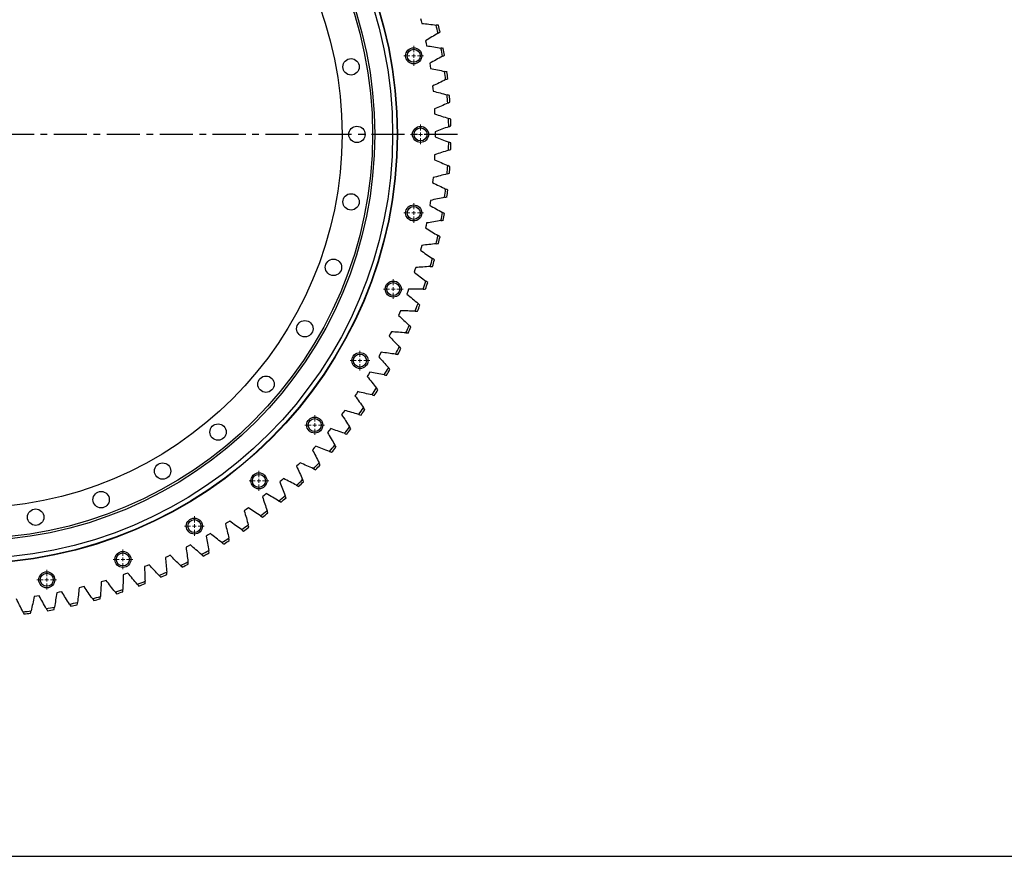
# Model space of a CAD drawing. Header units: millimetres. Extents: x -66 to 5236, y 5043 to 9389.
# Tile 4 of 12: x 1262 to 2585, y 5043 to 6168. Entities that reach past the tile are written whole.
import ezdxf

# ---------------------------------------------------------------- set-up
doc = ezdxf.new("R2010")
doc.units = ezdxf.units.MM
doc.header["$LTSCALE"] = 20
doc.linetypes.add('CENTER', pattern=[10.16, 6.35, -1.27, 1.27, -1.27])

# ---------------------------------------------------------------- blocks, each defined once
blk = doc.blocks.new('SW_CENTERMARKSYMBOL_52')
at = {"color": 0, "linetype": 'Continuous', "lineweight": 18}
for p, q in [((0, 5), (0, 13.25)), ((-5, 0), (-13.25, 0)), ((0, 0), (-2.5, 0)), ((0, 0), (0, 2.5)), ((0, 0), (0, -2.5)), ((0, 0), (2.5, 0)), ((5, 0), (13.25, 0)), ((0, -5), (0, -13.25))]:
    blk.add_line(p, q, dxfattribs=at)
blk = doc.blocks.new('SW_CENTERMARKSYMBOL_53')
at = {"color": 0, "linetype": 'Continuous', "lineweight": 18}
for p, q in [((0, 5), (0, 13.25)), ((-5, 0), (-13.25, 0)), ((0, 0), (-2.5, 0)), ((0, 0), (0, 2.5)), ((0, 0), (0, -2.5)), ((0, 0), (2.5, 0)), ((5, 0), (13.25, 0)), ((0, -5), (0, -13.25))]:
    blk.add_line(p, q, dxfattribs=at)
blk = doc.blocks.new('SW_CENTERMARKSYMBOL_54')
at = {"color": 0, "linetype": 'Continuous', "lineweight": 18}
for p, q in [((0, 5), (0, 13.25)), ((-5, 0), (-13.25, 0)), ((0, 0), (-2.5, 0)), ((0, 0), (0, 2.5)), ((0, 0), (0, -2.5)), ((0, 0), (2.5, 0)), ((5, 0), (13.25, 0)), ((0, -5), (0, -13.25))]:
    blk.add_line(p, q, dxfattribs=at)
blk = doc.blocks.new('SW_CENTERMARKSYMBOL_55')
at = {"color": 0, "linetype": 'Continuous', "lineweight": 18}
for p, q in [((0, 5), (0, 13.25)), ((-5, 0), (-13.25, 0)), ((0, 0), (-2.5, 0)), ((0, 0), (0, 2.5)), ((0, 0), (0, -2.5)), ((0, 0), (2.5, 0)), ((5, 0), (13.25, 0)), ((0, -5), (0, -13.25))]:
    blk.add_line(p, q, dxfattribs=at)
blk = doc.blocks.new('SW_CENTERMARKSYMBOL_56')
at = {"color": 0, "linetype": 'Continuous', "lineweight": 18}
for p, q in [((0, 5), (0, 13.25)), ((-5, 0), (-13.25, 0)), ((0, 0), (-2.5, 0)), ((0, 0), (0, 2.5)), ((0, 0), (0, -2.5)), ((0, 0), (2.5, 0)), ((5, 0), (13.25, 0)), ((0, -5), (0, -13.25))]:
    blk.add_line(p, q, dxfattribs=at)
blk = doc.blocks.new('SW_CENTERMARKSYMBOL_57')
at = {"color": 0, "linetype": 'Continuous', "lineweight": 18}
for p, q in [((0, 5), (0, 13.25)), ((-5, 0), (-13.25, 0)), ((0, 0), (-2.5, 0)), ((0, 0), (0, 2.5)), ((0, 0), (0, -2.5)), ((0, 0), (2.5, 0)), ((5, 0), (13.25, 0)), ((0, -5), (0, -13.25))]:
    blk.add_line(p, q, dxfattribs=at)
blk = doc.blocks.new('SW_CENTERMARKSYMBOL_58')
at = {"color": 0, "linetype": 'Continuous', "lineweight": 18}
for p, q in [((0, 5), (0, 13.25)), ((-5, 0), (-13.25, 0)), ((0, 0), (-2.5, 0)), ((0, 0), (0, 2.5)), ((0, 0), (0, -2.5)), ((0, 0), (2.5, 0)), ((5, 0), (13.25, 0)), ((0, -5), (0, -13.25))]:
    blk.add_line(p, q, dxfattribs=at)
blk = doc.blocks.new('SW_CENTERMARKSYMBOL_59')
at = {"color": 0, "linetype": 'Continuous', "lineweight": 18}
for p, q in [((0, 5), (0, 13.25)), ((-5, 0), (-13.25, 0)), ((0, 0), (-2.5, 0)), ((0, 0), (0, 2.5)), ((0, 0), (0, -2.5)), ((0, 0), (2.5, 0)), ((5, 0), (13.25, 0)), ((0, -5), (0, -13.25))]:
    blk.add_line(p, q, dxfattribs=at)
blk = doc.blocks.new('SW_CENTERMARKSYMBOL_60')
at = {"color": 0, "linetype": 'Continuous', "lineweight": 18}
for p, q in [((0, 5), (0, 13.25)), ((-5, 0), (-13.25, 0)), ((0, 0), (-2.5, 0)), ((0, 0), (0, 2.5)), ((0, 0), (0, -2.5)), ((0, 0), (2.5, 0)), ((5, 0), (13.25, 0)), ((0, -5), (0, -13.25))]:
    blk.add_line(p, q, dxfattribs=at)
blk = doc.blocks.new('SW_CENTERMARKSYMBOL_61')
at = {"color": 0, "linetype": 'Continuous', "lineweight": 18}
for p, q in [((0, 5), (0, 13.25)), ((-5, 0), (-13.25, 0)), ((0, 0), (-2.5, 0)), ((0, 0), (0, 2.5)), ((0, 0), (0, -2.5)), ((0, 0), (2.5, 0)), ((5, 0), (13.25, 0)), ((0, -5), (0, -13.25))]:
    blk.add_line(p, q, dxfattribs=at)

msp = doc.modelspace()

# ---------------------------------------------------------------- linework, layer by layer
at = {"color": 7, "linetype": 'Continuous', "lineweight": 25}
for p, q in [((1800.3, 6169.2), (1801.1, 6165.9)), ((1801.1, 6165.9), (1802, 6162.6)), ((1807.2, 6139.2), (1807.9, 6135.8)), ((1807.9, 6135.8), (1808.6, 6132.5)), ((1812.7, 6108.9), (1813.2, 6105.5)), ((1813.2, 6105.5), (1813.7, 6102.1)), ((1816.6, 6078.3), (1816.9, 6074.9)), ((1816.9, 6074.9), (1817.3, 6071.5)), ((1819, 6047.6), (1819.2, 6044.2)), ((1819.2, 6044.2), (1819.4, 6040.8)), ((1819.9, 6016.8), (1820, 6013.4)), ((1820, 6013.4), (1819.9, 6010)), ((1819.2, 5982.6), (1819, 5979.2)), ((1819.4, 5986), (1819.2, 5982.6)), ((1816.9, 5951.9), (1816.6, 5948.5)), ((1817.3, 5955.3), (1816.9, 5951.9)), ((1813.2, 5921.3), (1812.7, 5918)), ((1813.7, 5924.7), (1813.2, 5921.3)), ((1807.9, 5891), (1807.2, 5887.7)), ((1808.6, 5894.3), (1807.9, 5891)), ((1802, 5864.2), (1801.1, 5860.9)), ((1801.1, 5860.9), (1800.3, 5857.6)), ((1792.9, 5831.3), (1791.9, 5828)), ((1793.9, 5834.5), (1792.9, 5831.3)), ((1783.3, 5802), (1782.1, 5798.8)), ((1784.4, 5805.2), (1783.3, 5802)), ((1772.2, 5773.3), (1770.9, 5770.1)), ((1773.5, 5776.4), (1772.2, 5773.3)), ((1759.7, 5745.1), (1758.2, 5742)), ((1761.2, 5748.2), (1759.7, 5745.1)), ((1745.9, 5717.6), (1744.2, 5714.6)), ((1747.5, 5720.6), (1745.9, 5717.6)), ((1732.4, 5693.7), (1730.7, 5690.8)), ((1730.7, 5690.8), (1728.9, 5687.9)), ((1714.2, 5664.8), (1712.3, 5662)), ((1716.1, 5667.6), (1714.2, 5664.8)), ((1696.5, 5639.6), (1694.4, 5636.9)), ((1698.5, 5642.3), (1696.5, 5639.6)), ((1677.5, 5615.3), (1675.3, 5612.7)), ((1679.7, 5618), (1677.5, 5615.3)), ((1657.4, 5592), (1655.1, 5589.5)), ((1659.7, 5594.5), (1657.4, 5592)), ((1638.6, 5572.1), (1636.2, 5569.7)), ((1636.2, 5569.7), (1633.7, 5567.3)), ((1613.8, 5548.4), (1611.3, 5546.2)), ((1616.4, 5550.7), (1613.8, 5548.4)), ((1590.5, 5528.3), (1587.9, 5526.2)), ((1593.1, 5530.5), (1590.5, 5528.3)), ((1566.2, 5509.4), (1563.5, 5507.4)), ((1569, 5511.4), (1566.2, 5509.4)), ((1543.9, 5493.5), (1541.1, 5491.6)), ((1541.1, 5491.6), (1538.2, 5489.8)), ((1515, 5475.2), (1512.1, 5473.4)), ((1518, 5476.9), (1515, 5475.2)), ((1488.2, 5460), (1485.2, 5458.4)), ((1491.2, 5461.6), (1488.2, 5460)), ((1460.7, 5446.1), (1457.6, 5444.7)), ((1463.8, 5447.6), (1460.7, 5446.1)), ((1432.6, 5433.6), (1429.4, 5432.4)), ((1435.7, 5435), (1432.6, 5433.6)), ((1374.6, 5412.9), (1371.3, 5411.9)), ((1377.8, 5413.9), (1374.6, 5412.9)), ((1403.8, 5422.6), (1400.6, 5421.4)), ((1407, 5423.7), (1403.8, 5422.6)), ((1344.9, 5404.7), (1341.6, 5403.9)), ((1348.2, 5405.5), (1344.9, 5404.7)), ((1284.5, 5392.7), (1281.1, 5392.2)), ((1287.9, 5393.2), (1284.5, 5392.7)), ((1314.8, 5397.9), (1311.5, 5397.3)), ((1318.2, 5398.6), (1314.8, 5397.9))]:
    msp.add_line(p, q, dxfattribs=at)
at = {"linetype": 'CENTER', "ltscale": 0.35}
msp.add_line((1849.9, 6013.4), (534.9, 6013.4), dxfattribs=at)
msp.add_lwpolyline([(-66.1, 9388.9), (5236.2, 9388.9), (5236.2, 5043), (-66.1, 5043)], close=True)
at = {"color": 7, "linetype": 'Continuous', "lineweight": 25}
for centre, radius in [((1192.4, 6013.4), 577), ((1192.4, 6013.4), 576.5), ((1192.4, 6013.4), 570.5), ((1192.4, 6013.4), 546.5), ((1192.4, 6013.4), 543.5), ((1192.4, 6013.4), 502.5), ((1791.2, 6119), 10.8), ((1791.2, 6119), 8.75), ((1707, 6104.2), 11), ((1714.9, 6013.4), 11), ((1800.4, 6013.4), 10.8), ((1800.4, 6013.4), 8.75), ((1707, 5922.7), 11), ((1791.2, 5907.8), 10.8), ((1791.2, 5907.8), 8.75), ((1683.4, 5834.7), 11), ((1763.7, 5805.5), 10.8), ((1763.7, 5805.5), 8.75), ((1644.9, 5752.2), 11), ((1719, 5709.4), 10.8), ((1719, 5709.4), 8.75), ((1592.7, 5677.6), 11), ((1658.2, 5622.6), 10.8), ((1658.2, 5622.6), 8.75), ((1528.3, 5613.2), 11), ((1453.7, 5560.9), 11), ((1583.2, 5547.7), 10.8), ((1583.2, 5547.7), 8.75), ((1371.1, 5522.4), 11), ((1283.1, 5498.9), 11), ((1496.4, 5486.9), 10.8), ((1496.4, 5486.9), 8.75), ((1400.4, 5442.1), 10.8), ((1400.4, 5442.1), 8.75), ((1298, 5414.7), 10.8), ((1298, 5414.7), 8.75)]:
    msp.add_circle(centre, radius, dxfattribs=at)
for radius, start, end in [(646, 12.1624, 13.1501), (649, 12.2599, 13.0526), (646, 9.3499, 10.3376), (649, 9.4474, 10.2401), (646, 6.5374, 7.5251), (649, 6.6349, 7.4276), (646, 3.7249, 4.7126), (649, 3.8224, 4.6151), (646, 0.9124, 1.9001), (649, 1.0099, 1.8026), (646, 358.0999, 359.0876), (649, 358.1974, 358.9901), (646, 355.2874, 356.2751), (649, 355.3849, 356.1776), (646, 352.4749, 353.4626), (649, 352.5724, 353.3651), (646, 349.6624, 350.6501), (649, 349.7599, 350.5526), (646, 346.8499, 347.8376), (649, 346.9474, 347.7401), (646, 344.0374, 345.0251), (649, 344.1349, 344.9276), (646, 341.2249, 342.2126), (649, 341.3224, 342.1151), (646, 338.4124, 339.4001), (649, 338.5099, 339.3026), (646, 335.5999, 336.5876), (649, 335.6974, 336.4901), (646, 332.7874, 333.7751), (649, 332.8849, 333.6776), (646, 329.9749, 330.9626), (649, 330.0724, 330.8651), (646, 327.1624, 328.1501), (649, 327.2599, 328.0526), (646, 324.3499, 325.3376), (649, 324.4474, 325.2401), (646, 321.5374, 322.5251), (649, 321.6349, 322.4276), (646, 318.7249, 319.7126), (649, 318.8224, 319.6151), (646, 315.9124, 316.9001), (649, 316.0099, 316.8026), (646, 313.0999, 314.0876), (649, 313.1974, 313.9901), (646, 310.2874, 311.2751), (649, 310.3849, 311.1776), (646, 307.4749, 308.4626), (649, 307.5724, 308.3651), (646, 304.6624, 305.6501), (649, 304.7599, 305.5526), (646, 301.8499, 302.8376), (649, 301.9474, 302.7401), (646, 299.0374, 300.0251), (649, 299.1349, 299.9276), (646, 296.2249, 297.2126), (649, 296.3224, 297.1151), (646, 293.4124, 294.4001), (649, 293.5099, 294.3026), (646, 287.7874, 288.7751), (646, 290.5999, 291.5876), (649, 290.6974, 291.4901), (646, 284.9749, 285.9626), (649, 285.0724, 285.8651), (649, 287.8849, 288.6776), (646, 279.3499, 280.3376), (649, 279.4474, 280.2401), (646, 282.1624, 283.1501), (649, 282.2599, 283.0526), (646, 276.5374, 277.5251), (649, 276.6349, 277.4276)]:
    msp.add_arc((1192.4, 6013.4), radius, start, end, dxfattribs=at)
for points in [[(1802, 6162.6), (1808.5, 6161.9), (1815, 6161.2), (1821.5, 6160.4)], [(1824.6, 6160), (1823.6, 6160.1), (1822.5, 6160.3), (1821.5, 6160.4)], [(1823.9, 6149.5), (1818.4, 6146), (1812.8, 6142.6), (1807.2, 6139.2)], [(1823.9, 6149.5), (1824.8, 6150.1), (1825.7, 6150.7), (1826.6, 6151.2)], [(1808.6, 6132.5), (1815, 6131.5), (1821.5, 6130.5), (1827.9, 6129.3)], [(1831.1, 6128.8), (1830, 6129), (1829, 6129.2), (1827.9, 6129.3)], [(1829.8, 6118.4), (1824.1, 6115.2), (1818.4, 6112), (1812.7, 6108.9)], [(1829.8, 6118.4), (1830.8, 6118.9), (1831.7, 6119.4), (1832.6, 6119.9)], [(1813.7, 6102.1), (1820.1, 6100.8), (1826.5, 6099.4), (1832.9, 6098)], [(1836, 6097.3), (1834.9, 6097.6), (1833.9, 6097.8), (1832.9, 6098)], [(1834.2, 6087), (1835.2, 6087.4), (1836.1, 6087.9), (1837.1, 6088.4)], [(1834.2, 6087), (1828.4, 6084), (1822.5, 6081.1), (1816.6, 6078.3)], [(1817.3, 6071.5), (1823.6, 6069.9), (1829.9, 6068.2), (1836.2, 6066.5)], [(1839.3, 6065.6), (1838.3, 6065.9), (1837.3, 6066.2), (1836.2, 6066.5)], [(1837, 6055.4), (1831.1, 6052.7), (1825.1, 6050.2), (1819, 6047.6)], [(1837, 6055.4), (1838, 6055.8), (1839, 6056.3), (1840, 6056.7)], [(1819.4, 6040.8), (1825.6, 6038.9), (1831.8, 6036.9), (1838.1, 6034.8)], [(1838.3, 6023.7), (1832.2, 6021.4), (1826.1, 6019.1), (1819.9, 6016.8)], [(1841.1, 6033.8), (1840.1, 6034.2), (1839.1, 6034.5), (1838.1, 6034.8)], [(1838.3, 6023.7), (1839.3, 6024.1), (1840.3, 6024.5), (1841.3, 6024.9)], [(1819.9, 6010), (1826.1, 6007.8), (1832.2, 6005.5), (1838.3, 6003.1)], [(1841.3, 6002), (1840.3, 6002.4), (1839.3, 6002.8), (1838.3, 6003.1)], [(1838.1, 5992), (1831.8, 5990), (1825.6, 5988), (1819.4, 5986)], [(1838.1, 5992), (1839.1, 5992.3), (1840.1, 5992.7), (1841.1, 5993)], [(1819, 5979.2), (1825.1, 5976.7), (1831.1, 5974.1), (1837, 5971.5)], [(1840, 5970.2), (1839, 5970.6), (1838, 5971), (1837, 5971.5)], [(1836.2, 5960.3), (1829.9, 5958.6), (1823.6, 5956.9), (1817.3, 5955.3)], [(1836.2, 5960.3), (1837.3, 5960.6), (1838.3, 5960.9), (1839.3, 5961.2)], [(1816.6, 5948.5), (1822.5, 5945.7), (1828.4, 5942.8), (1834.2, 5939.9)], [(1832.9, 5928.8), (1833.9, 5929.1), (1834.9, 5929.3), (1836, 5929.5)], [(1837.1, 5938.4), (1836.1, 5938.9), (1835.2, 5939.4), (1834.2, 5939.9)], [(1812.7, 5918), (1818.4, 5914.9), (1824.1, 5911.7), (1829.8, 5908.5)], [(1832.9, 5928.8), (1826.5, 5927.4), (1820.1, 5926), (1813.7, 5924.7)], [(1832.6, 5906.9), (1831.7, 5907.4), (1830.8, 5907.9), (1829.8, 5908.5)], [(1827.9, 5897.5), (1821.5, 5896.4), (1815, 5895.3), (1808.6, 5894.3)], [(1827.9, 5897.5), (1829, 5897.7), (1830, 5897.9), (1831.1, 5898)], [(1807.2, 5887.7), (1812.8, 5884.3), (1818.4, 5880.8), (1823.9, 5877.3)], [(1826.6, 5875.6), (1825.7, 5876.2), (1824.8, 5876.8), (1823.9, 5877.3)], [(1821.5, 5866.5), (1815, 5865.7), (1808.5, 5864.9), (1802, 5864.2)], [(1821.5, 5866.5), (1822.5, 5866.6), (1823.6, 5866.7), (1824.6, 5866.8)], [(1800.3, 5857.6), (1805.7, 5854), (1811.1, 5850.3), (1816.5, 5846.5)], [(1819.1, 5844.7), (1818.2, 5845.3), (1817.3, 5845.9), (1816.5, 5846.5)], [(1791.9, 5828), (1797.2, 5824.1), (1802.4, 5820.1), (1807.5, 5816.1)], [(1813.5, 5835.8), (1807, 5835.3), (1800.4, 5834.9), (1793.9, 5834.5)], [(1813.5, 5835.8), (1814.6, 5835.8), (1815.6, 5835.9), (1816.7, 5836)], [(1810.1, 5814.1), (1809.2, 5814.8), (1808.4, 5815.4), (1807.5, 5816.1)], [(1782.1, 5798.8), (1787.2, 5794.6), (1792.1, 5790.4), (1797.1, 5786.1)], [(1804, 5805.5), (1797.5, 5805.3), (1791, 5805.3), (1784.4, 5805.2)], [(1804, 5805.5), (1805.1, 5805.5), (1806.2, 5805.6), (1807.2, 5805.6)], [(1799.5, 5784), (1798.7, 5784.7), (1797.9, 5785.4), (1797.1, 5786.1)], [(1793.1, 5775.7), (1786.6, 5775.9), (1780, 5776.1), (1773.5, 5776.4)], [(1793.1, 5775.7), (1794.2, 5775.7), (1795.2, 5775.7), (1796.3, 5775.7)], [(1770.9, 5770.1), (1775.7, 5765.7), (1780.5, 5761.2), (1785.2, 5756.7)], [(1780.7, 5746.6), (1774.2, 5747), (1767.7, 5747.6), (1761.2, 5748.2)], [(1780.7, 5746.6), (1781.8, 5746.5), (1782.8, 5746.4), (1783.9, 5746.3)], [(1787.5, 5754.5), (1786.8, 5755.3), (1786, 5756), (1785.2, 5756.7)], [(1758.2, 5742), (1762.8, 5737.4), (1767.4, 5732.7), (1771.9, 5728)], [(1766.9, 5718), (1760.4, 5718.8), (1753.9, 5719.7), (1747.5, 5720.6)], [(1766.9, 5718), (1768, 5717.9), (1769, 5717.7), (1770.1, 5717.6)], [(1774.1, 5725.6), (1773.4, 5726.4), (1772.7, 5727.2), (1771.9, 5728)], [(1744.2, 5714.6), (1748.6, 5709.7), (1752.9, 5704.8), (1757.2, 5699.9)], [(1751.7, 5690.2), (1745.3, 5691.3), (1738.8, 5692.5), (1732.4, 5693.7)], [(1759.3, 5697.4), (1758.6, 5698.3), (1757.9, 5699.1), (1757.2, 5699.9)], [(1728.9, 5687.9), (1733, 5682.8), (1737.1, 5677.7), (1741.1, 5672.5)], [(1751.7, 5690.2), (1752.8, 5690), (1753.8, 5689.8), (1754.9, 5689.6)], [(1735.2, 5663.1), (1728.8, 5664.6), (1722.4, 5666.1), (1716.1, 5667.6)], [(1743.1, 5670), (1742.5, 5670.9), (1741.8, 5671.7), (1741.1, 5672.5)], [(1712.3, 5662), (1716.2, 5656.7), (1720, 5651.4), (1723.8, 5646)], [(1735.2, 5663.1), (1736.2, 5662.9), (1737.3, 5662.7), (1738.3, 5662.4)], [(1717.3, 5636.9), (1711, 5638.7), (1704.8, 5640.5), (1698.5, 5642.3)], [(1725.6, 5643.4), (1725, 5644.3), (1724.4, 5645.1), (1723.8, 5646)], [(1694.4, 5636.9), (1698, 5631.4), (1701.6, 5625.9), (1705.1, 5620.4)], [(1717.3, 5636.9), (1718.4, 5636.6), (1719.4, 5636.3), (1720.4, 5636.1)], [(1675.3, 5612.7), (1678.7, 5607.1), (1682, 5601.4), (1685.2, 5595.7)], [(1698.2, 5611.6), (1692, 5613.7), (1685.8, 5615.8), (1679.7, 5618)], [(1698.2, 5611.6), (1699.3, 5611.3), (1700.3, 5610.9), (1701.3, 5610.6)], [(1706.8, 5617.7), (1706.2, 5618.6), (1705.7, 5619.5), (1705.1, 5620.4)], [(1655.1, 5589.5), (1658.2, 5583.7), (1661.2, 5577.9), (1664.1, 5572)], [(1677.9, 5587.3), (1671.8, 5589.6), (1665.7, 5592), (1659.7, 5594.5)], [(1677.9, 5587.3), (1678.9, 5586.9), (1679.9, 5586.5), (1680.9, 5586.1)], [(1686.8, 5592.9), (1686.2, 5593.9), (1685.7, 5594.8), (1685.2, 5595.7)], [(1656.4, 5564), (1650.4, 5566.6), (1644.5, 5569.3), (1638.6, 5572.1)], [(1665.5, 5569.2), (1665.1, 5570.1), (1664.6, 5571.1), (1664.1, 5572)], [(1633.7, 5567.3), (1636.5, 5561.4), (1639.2, 5555.4), (1641.9, 5549.4)], [(1656.4, 5564), (1657.4, 5563.5), (1658.4, 5563.1), (1659.3, 5562.7)], [(1611.3, 5546.2), (1613.8, 5540.1), (1616.2, 5534), (1618.6, 5527.9)], [(1633.8, 5541.7), (1628, 5544.7), (1622.2, 5547.7), (1616.4, 5550.7)], [(1643.2, 5546.5), (1642.7, 5547.5), (1642.3, 5548.4), (1641.9, 5549.4)], [(1633.8, 5541.7), (1634.8, 5541.3), (1635.7, 5540.8), (1636.7, 5540.3)], [(1587.9, 5526.2), (1590.1, 5520), (1592.2, 5513.8), (1594.2, 5507.6)], [(1610.1, 5520.6), (1604.4, 5523.9), (1598.8, 5527.2), (1593.1, 5530.5)], [(1610.1, 5520.6), (1611.1, 5520.1), (1612, 5519.6), (1612.9, 5519.1)], [(1619.7, 5524.9), (1619.3, 5525.9), (1618.9, 5526.9), (1618.6, 5527.9)], [(1563.5, 5507.4), (1565.4, 5501.1), (1567.2, 5494.8), (1568.9, 5488.5)], [(1585.4, 5500.7), (1579.9, 5504.3), (1574.4, 5507.8), (1569, 5511.4)], [(1595.2, 5504.6), (1594.9, 5505.6), (1594.6, 5506.6), (1594.2, 5507.6)], [(1559.8, 5482.1), (1554.5, 5485.8), (1549.2, 5489.7), (1543.9, 5493.5)], [(1585.4, 5500.7), (1586.3, 5500.2), (1587.2, 5499.6), (1588.2, 5499)], [(1538.2, 5489.8), (1539.8, 5483.4), (1541.3, 5477), (1542.7, 5470.6)], [(1559.8, 5482.1), (1560.7, 5481.5), (1561.6, 5480.8), (1562.4, 5480.2)], [(1569.8, 5485.4), (1569.5, 5486.4), (1569.2, 5487.5), (1568.9, 5488.5)], [(1512.1, 5473.4), (1513.4, 5467), (1514.5, 5460.6), (1515.7, 5454.1)], [(1533.3, 5464.7), (1528.2, 5468.7), (1523, 5472.8), (1518, 5476.9)], [(1543.4, 5467.5), (1543.2, 5468.6), (1542.9, 5469.6), (1542.7, 5470.6)], [(1485.2, 5458.4), (1486.2, 5451.9), (1487, 5445.4), (1487.8, 5438.9)], [(1506, 5448.6), (1501, 5452.9), (1496.1, 5457.2), (1491.2, 5461.6)], [(1516.2, 5451), (1516, 5452), (1515.8, 5453.1), (1515.7, 5454.1)], [(1533.3, 5464.7), (1534.1, 5464), (1535, 5463.4), (1535.8, 5462.7)], [(1457.6, 5444.7), (1458.2, 5438.2), (1458.8, 5431.6), (1459.3, 5425.1)], [(1477.9, 5433.9), (1473.1, 5438.4), (1468.4, 5443), (1463.8, 5447.6)], [(1506, 5448.6), (1506.8, 5447.9), (1507.6, 5447.2), (1508.4, 5446.5)], [(1429.4, 5432.4), (1429.7, 5425.8), (1429.9, 5419.3), (1430.1, 5412.7)], [(1449.1, 5420.6), (1444.6, 5425.4), (1440.1, 5430.1), (1435.7, 5435)], [(1477.9, 5433.9), (1478.6, 5433.2), (1479.4, 5432.4), (1480.2, 5431.7)], [(1488.2, 5435.8), (1488.1, 5436.8), (1488, 5437.9), (1487.8, 5438.9)], [(1389.8, 5398.3), (1385.7, 5403.5), (1381.8, 5408.7), (1377.8, 5413.9)], [(1400.6, 5421.4), (1400.6, 5414.9), (1400.5, 5408.3), (1400.3, 5401.8)], [(1419.7, 5408.7), (1415.4, 5413.7), (1411.2, 5418.7), (1407, 5423.7)], [(1449.1, 5420.6), (1449.8, 5419.8), (1450.6, 5419.1), (1451.3, 5418.3)], [(1459.5, 5421.9), (1459.4, 5423), (1459.4, 5424.1), (1459.3, 5425.1)], [(1341.6, 5403.9), (1340.9, 5397.4), (1340.2, 5390.9), (1339.4, 5384.4)], [(1359.3, 5389.4), (1355.6, 5394.7), (1351.9, 5400.1), (1348.2, 5405.5)], [(1371.3, 5411.9), (1371, 5405.4), (1370.5, 5398.9), (1370.1, 5392.3)], [(1400.3, 5398.6), (1400.3, 5399.7), (1400.3, 5400.7), (1400.3, 5401.8)], [(1419.7, 5408.7), (1420.4, 5407.9), (1421.1, 5407.1), (1421.8, 5406.3)], [(1430.2, 5409.5), (1430.1, 5410.6), (1430.1, 5411.7), (1430.1, 5412.7)], [(1266, 5371.6), (1263, 5377.5), (1260.1, 5383.3), (1257.3, 5389.2)], [(1281.1, 5392.2), (1279.8, 5385.8), (1278.4, 5379.4), (1277, 5373)], [(1297.4, 5376), (1294.1, 5381.7), (1291, 5387.4), (1287.9, 5393.2)], [(1311.5, 5397.3), (1310.5, 5390.8), (1309.5, 5384.4), (1308.3, 5377.9)], [(1328.5, 5381.9), (1325, 5387.5), (1321.6, 5393), (1318.2, 5398.6)], [(1359.3, 5389.4), (1360, 5388.5), (1360.6, 5387.6), (1361.2, 5386.7)], [(1369.8, 5389.1), (1369.9, 5390.2), (1370, 5391.3), (1370.1, 5392.3)], [(1389.8, 5398.3), (1390.4, 5397.5), (1391.1, 5396.6), (1391.7, 5395.8)], [(1297.4, 5376), (1297.9, 5375.1), (1298.4, 5374.1), (1298.9, 5373.2)], [(1307.8, 5374.8), (1308, 5375.8), (1308.2, 5376.9), (1308.3, 5377.9)], [(1328.5, 5381.9), (1329.1, 5381), (1329.7, 5380.1), (1330.2, 5379.2)], [(1339, 5381.2), (1339.1, 5382.2), (1339.3, 5383.3), (1339.4, 5384.4)], [(1266, 5371.6), (1266.4, 5370.7), (1266.9, 5369.7), (1267.4, 5368.8)], [(1276.3, 5369.9), (1276.5, 5370.9), (1276.8, 5371.9), (1277, 5373)]]:
    msp.add_open_spline(points, degree=3, dxfattribs=at)

# ---------------------------------------------------------------- block references
at = {"color": 7, "linetype": 'Continuous', "lineweight": 18}
for name, p in [('SW_CENTERMARKSYMBOL_52', (1791.2, 6119)), ('SW_CENTERMARKSYMBOL_53', (1800.4, 6013.4)), ('SW_CENTERMARKSYMBOL_54', (1791.2, 5907.8)), ('SW_CENTERMARKSYMBOL_55', (1763.7, 5805.5)), ('SW_CENTERMARKSYMBOL_56', (1719, 5709.4)), ('SW_CENTERMARKSYMBOL_57', (1658.2, 5622.6)), ('SW_CENTERMARKSYMBOL_58', (1583.2, 5547.7)), ('SW_CENTERMARKSYMBOL_59', (1496.4, 5486.9)), ('SW_CENTERMARKSYMBOL_60', (1400.4, 5442.1)), ('SW_CENTERMARKSYMBOL_61', (1298, 5414.7))]:
    msp.add_blockref(name, p, dxfattribs=at)

doc.saveas('drawing.dxf')
